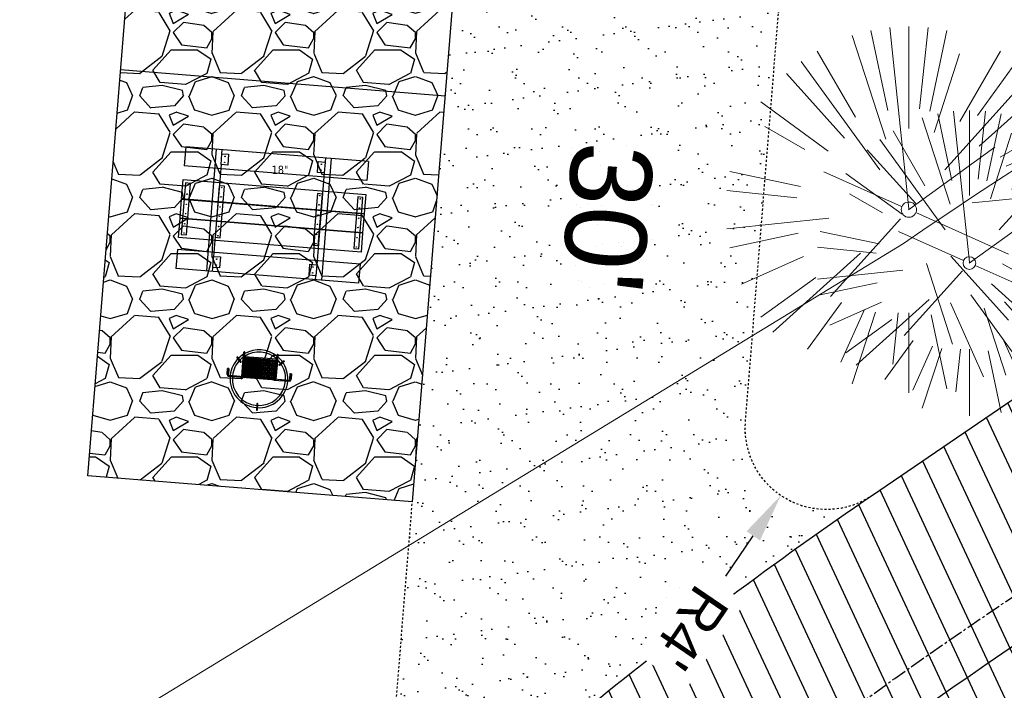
# Model space of a CAD drawing. Header units: feet. Extents: x 1133447 to 1140710, y 647622 to 649877.
# Tile 60 of 84: x 1134766 to 1134814, y 649246 to 649279. Entities that reach past the tile are written whole.
import ezdxf
from ezdxf.lldxf.tags import DXFTag

# ---------------------------------------------------------------- set-up
doc = ezdxf.new("R2010")
doc.units = ezdxf.units.FT
doc.header["$MEASUREMENT"] = 0
doc.linetypes.add('CENTER2', pattern=[1.125, 0.75, -0.125, 0.125, -0.125])
doc.linetypes.add('RAD', pattern=[0.13, 0.08, -0.05])
for name, color, linetype, lineweight in [('-ANGLE-IRON', 8, 'Continuous', 25), ('V-SITE-VEGE', 8, 'Continuous', 18), ('V-SITE-VEGE-TEXT', 8, 'Continuous', 18), ('V-UTIL-WATR-LINE', 8, 'WATER', 15)]:
    doc.layers.add(name, color=color, linetype=linetype, lineweight=lineweight)
for name, color, linetype in [('-BOLTS-LAGS-SCREWS', 7, 'Continuous'), ('-CONCRETE', 9, 'Continuous'), ('-HARDWARE', 7, 'Continuous'), ('-TIMBER', 5, 'Continuous'), ('C-CAMPSITE-PADS', 6, 'Continuous'), ('C-PRKG-ASPH', 8, 'Continuous'), ('C-PRKG-GRVL', 8, 'Continuous'), ('C-ROAD-ASPHALT', 1, 'Continuous'), ('C-ROAD-CNTR', 1, 'CENTER2'), ('C-ROAD-GRVL', 1, 'RAD'), ('C-SWLK-GRVL-PATT', 8, 'Continuous'), ('C-UTIL-WATER-MEP', 7, 'WATER (.5x)'), ('G-TEXT-ST02', 2, 'Continuous'), ('G-XREF', 7, 'Continuous')]:
    doc.layers.add(name, color=color, linetype=linetype)
doc.styles.add('Arial', font='arial.ttf')
doc.styles.add('Normal', font='arial.ttf', dxfattribs={"height": 0.1})
doc.styles.add('SEI-Dim & Leader', font='tahoma.ttf')
doc.styles.get("Standard").update_dxf_attribs({"font": 'arial.ttf'})
tags = doc.linetypes.add('WATER', pattern='A,1.5,-0.2,["W",Standard,S=0.08,R=0,X=-0.1,Y=-0.04],-0.05', length=1.75).pattern_tags.tags
tags[6] = DXFTag(74, 10)
tags = doc.linetypes.add('WATER (.5x)', pattern='A,0.75,-0.2,["W",Standard,S=0.08,R=0,X=-0.1,Y=-0.04],-0.05', length=1).pattern_tags.tags
tags[6] = DXFTag(74, 10)
doc.dimstyles.new('Plan', dxfattribs={"dimscale": 20, "dimtxt": 0.1, "dimasz": 0.12, "dimexe": 0.0625, "dimexo": 0.0625, "dimgap": 0.08, "dimtad": 0, "dimdec": 0, "dimzin": 0, "dimdsep": 46, "dimtxsty": 'Normal', "dimcen": 0, "dimclrd": 256, "dimclre": 256, "dimclrt": 256, "dimaunit": 1, "dimadec": 4, "dimazin": 0, "dimtfac": 1, "dimtdec": 0, "dimtofl": 0, "dimtmove": 0, "dimatfit": 3, "dimfxl": 1, "dimtfill": 1, "dimtolj": 1, "dimtzin": 0, "dimlwd": -1, "dimlwe": -1, "dimarcsym": 0})

# ---------------------------------------------------------------- blocks, each defined once
blk = doc.blocks.new('V-SITE-VEGE-Coniferious Tree 2')
at = {"color": 0, "linetype": 'ByBlock'}
for p, q in [((-0.0574950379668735, 0.2703678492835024), (-0.1039851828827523, 0.4890788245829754)), ((-0.0003172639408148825, 0.0025937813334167), (-0.05229705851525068, 0.4972664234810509)), ((-3.601054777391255e-05, 0.2219193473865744), (-3.601054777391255e-05, 0.5000060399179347)), ((0.02890183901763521, 0.2753366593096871), (0.05222503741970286, 0.4972664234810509)), ((0.0571938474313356, 0.2692740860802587), (0.1039131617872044, 0.4890788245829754)), ((-0.06264093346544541, 0.1926377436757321), (-0.1545378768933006, 0.4755369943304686)), ((-0.1460065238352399, 0.2528363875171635), (-0.2500390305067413, 0.4330260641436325)), ((0.139142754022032, 0.2410654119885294), (0.2499670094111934, 0.4330260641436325)), ((-0.07913071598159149, 0.1088658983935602), (-0.2939353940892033, 0.4045257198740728)), ((0.06850648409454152, 0.2109817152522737), (0.1382469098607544, 0.425630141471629)), ((0.1868724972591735, 0.2572635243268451), (0.2938633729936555, 0.4045257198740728)), ((-0.1756943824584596, 0.1950752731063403), (-0.3346129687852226, 0.3715878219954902)), ((0.09777767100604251, 0.108636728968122), (0.3345409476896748, 0.3715878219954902)), ((-0.2201011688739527, 0.1598873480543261), (-0.4045617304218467, 0.2938993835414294)), ((0.1919663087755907, 0.1728666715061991), (0.3115823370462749, 0.2805763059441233)), ((0.2487690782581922, 0.143647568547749), (0.4329900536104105, 0.2500030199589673)), ((-0.2844040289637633, 0.1641894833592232), (-0.393144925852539, 0.2269610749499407)), ((0.2658942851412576, 0.1183972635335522), (0.4567507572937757, 0.2033670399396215)), ((-0.0009318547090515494, -0.0006770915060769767), (0.2349564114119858, 0.1707208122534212)), ((-0.2961437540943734, 0.06292784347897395), (-0.4891148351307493, 0.1039491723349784)), ((-0.01992166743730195, 0.008854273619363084), (-0.2318825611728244, 0.1032199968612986)), ((0.2872695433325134, 0.06106323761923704), (0.3884790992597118, 0.08257391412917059)), ((-0.3060292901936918, 0.03215663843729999), (-0.4973024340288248, 0.05226104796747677)), ((0.173080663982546, 0.01818771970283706), (0.497230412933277, 0.05226104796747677)), ((0.3024988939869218, 0), (0.4999700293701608, 0)), ((-0.2182782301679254, -0.02292736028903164), (-0.4973024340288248, -0.05226104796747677)), ((-0.02300503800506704, -0.02554197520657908), (-0.2137781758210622, -0.2373882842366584)), ((0.01849546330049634, -0.008260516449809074), (0.2719985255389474, -0.1211160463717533)), ((-0.302185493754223, -0.0642195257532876), (-0.4891148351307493, -0.1039491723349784)), ((0.2936342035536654, -0.06241742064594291), (0.4274066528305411, -0.09084484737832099)), ((0.2891445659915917, -0.09395946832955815), (0.4755009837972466, -0.1545018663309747)), ((-0.2881436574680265, -0.1282723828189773), (-0.4568227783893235, -0.2033670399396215)), ((-0.1320480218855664, -0.1188660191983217), (-0.3716238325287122, -0.3345769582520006)), ((0.1143820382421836, -0.1271057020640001), (0.2718110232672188, -0.301920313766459)), ((0.04781873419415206, -0.1473038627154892), (0.1192466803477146, -0.3671294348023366)), ((0.2555295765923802, -0.1475434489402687), (0.4329900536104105, -0.2500030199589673)), ((-0.254528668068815, -0.1848980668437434), (-0.4045617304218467, -0.2938993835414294)), ((0.2253521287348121, -0.2029399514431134), (0.3715518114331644, -0.3345769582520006)), ((0.1688618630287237, -0.2324611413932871), (0.2938633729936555, -0.4045257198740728)), ((-0.1842986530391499, -0.2536176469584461), (-0.2766747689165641, -0.3807650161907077)), ((0.1131111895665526, -0.2541280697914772), (0.2033310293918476, -0.4567867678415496)), ((-0.1213812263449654, -0.2725449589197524), (-0.1855903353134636, -0.4167758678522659)), ((-0.09098502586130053, -0.2799408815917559), (-0.1545378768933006, -0.4755369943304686)), ((-0.02966136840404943, -0.2817638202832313), (-0.04434904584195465, -0.4216092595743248)), ((-3.601054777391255e-05, -0.2817638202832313), (-3.601054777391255e-05, -0.5000060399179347)), ((0.06104806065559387, -0.2873055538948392), (0.1039131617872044, -0.4890788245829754))]:
    blk.add_line(p, q, dxfattribs=at)
blk.add_circle((-3.601054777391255e-05, 0), 0.02083358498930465)
blk = doc.blocks.new('C_XBASE-PACTOLA_02403811')
at = {"layer": 'V-UTIL-WATR-LINE', "flags": 128}
blk.add_lwpolyline([(1134761.95443283, 649228.2074229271), (1134757.132970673, 649236.1055957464), (1134809.021527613, 649267.7768648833, -0.09855839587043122), (1134890.656012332, 649302.8580677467), (1134946.432, 649283.888)], format="xyb", dxfattribs=at)
at = {"layer": 'V-SITE-VEGE'}
for p, xscale, yscale, zscale in [((1134809.283, 649269.436), 17.99978256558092, 17.99978256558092, 17.99978256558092), ((1134812.257, 649266.809), 14.99981880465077, 14.99981880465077, 14.99981880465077)]:
    blk.add_blockref('V-SITE-VEGE-Coniferious Tree 2', p, dxfattribs=dict(at, xscale=xscale, yscale=yscale, zscale=zscale))
at = {"layer": 'V-SITE-VEGE-TEXT', "insert": (1134777.97134375, 649271.186), "char_height": 0.4, "attachment_point": 7, "style": 'SEI-Dim & Leader'}
blk.add_mtext('18"', dxfattribs=at)
blk = doc.blocks.new('10FT_Precast Table')
at = {"layer": '-ANGLE-IRON'}
for p, q in [((-28.53399626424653, 27.12499979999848), (-28.53399626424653, 33.62500020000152)), ((-28.53399626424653, 33.62500020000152), (-24.53403626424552, 33.62500020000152)), ((-24.53403626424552, 33.62500020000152), (-24.53403626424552, 27.12499979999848)), ((28.46604333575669, 27.12499979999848), (28.46604333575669, 33.62500020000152)), ((28.46604333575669, 33.62500020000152), (32.4660033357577, 33.62500020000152)), ((32.4660033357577, 33.62500020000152), (32.4660033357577, 27.12499979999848)), ((-24.53403626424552, 27.12499979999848), (-28.53399626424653, 27.12499979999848)), ((32.4660033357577, 27.12499979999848), (28.46604333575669, 27.12499979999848)), ((-49.49999999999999, 15.84066587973), (-52.49999999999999, 15.84066587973)), ((-52.49999999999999, 15.84066587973), (-52.49999999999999, -14.65933416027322)), ((-49.49999999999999, -14.65933416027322), (-49.49999999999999, 15.84066587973)), ((-25.53399626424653, 15.8406658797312), (-28.53399626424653, 15.8406658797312)), ((-28.53399626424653, 15.8406658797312), (-28.53399626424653, -14.65933416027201)), ((-25.53399626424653, -14.65933416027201), (-25.53399626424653, 15.8406658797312)), ((32.4660033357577, 15.84066587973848), (29.4660033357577, 15.84066587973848)), ((29.4660033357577, 15.84066587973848), (29.4660033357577, -14.65933416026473)), ((32.4660033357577, -14.65933416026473), (32.4660033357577, 15.84066587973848)), ((52.50000000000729, 15.8406658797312), (49.50000000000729, 15.8406658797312)), ((49.50000000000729, 15.8406658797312), (49.50000000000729, -14.65933416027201)), ((52.50000000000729, -14.65933416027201), (52.50000000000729, 15.8406658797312)), ((-52.49999999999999, -14.65933416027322), (-49.49999999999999, -14.65933416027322)), ((-28.53399626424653, -14.65933416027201), (-25.53399626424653, -14.65933416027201)), ((29.4660033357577, -14.65933416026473), (32.4660033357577, -14.65933416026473)), ((49.50000000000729, -14.65933416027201), (52.50000000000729, -14.65933416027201)), ((-28.53399626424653, -33.62500019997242), (-28.53399626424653, -27.12499979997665)), ((-28.53399626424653, -27.12499979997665), (-24.53403626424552, -27.12499979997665)), ((-24.53403626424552, -27.12499979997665), (-24.53403626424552, -33.62500019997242)), ((28.46604333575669, -33.62500019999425), (28.46604333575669, -27.1249997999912)), ((28.46604333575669, -27.1249997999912), (32.4660033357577, -27.1249997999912)), ((32.4660033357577, -27.1249997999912), (32.4660033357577, -33.62500019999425)), ((-24.53403626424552, -33.62500019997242), (-28.53399626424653, -33.62500019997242)), ((32.4660033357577, -33.62500019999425), (28.46604333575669, -33.62500019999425))]:
    blk.add_line(p, q, dxfattribs=at)
at = {"layer": '-BOLTS-LAGS-SCREWS'}
for centre in [(-26.53401626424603, 32.12500020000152), (30.46602333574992, 32.12500020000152), (-26.53401626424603, 28.62499979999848), (30.46602333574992, 28.62499979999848), (-50.99999999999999, 14.84066987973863), (-27.03399626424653, 14.84066987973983), (30.9660033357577, 14.84066987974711), (51.00000000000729, 14.84066987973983), (-50.99999999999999, 9.340670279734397), (-27.03399626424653, 9.340670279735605), (30.9660033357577, 9.34067027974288), (51.00000000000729, 9.340670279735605), (-50.99999999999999, 3.340670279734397), (-27.03399626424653, 3.340670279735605), (30.9660033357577, 3.340670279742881), (51.00000000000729, 3.340670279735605), (-50.99999999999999, -2.159338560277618), (-27.03399626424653, -2.15933856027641), (30.9660033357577, -2.159338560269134), (51.00000000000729, -2.15933856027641), (-50.99999999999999, -8.159338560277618), (-27.03399626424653, -8.15933856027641), (30.9660033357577, -8.159338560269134), (51.00000000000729, -8.15933856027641), (-50.99999999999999, -13.65933816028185), (-27.03399626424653, -13.65933816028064), (30.9660033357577, -13.65933816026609), (51.00000000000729, -13.65933816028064), (-26.53401626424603, -28.62499979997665), (30.46602333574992, -28.6249997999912), (-26.53401626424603, -32.12500019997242), (30.46602333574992, -32.12500019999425)]:
    blk.add_circle(centre, 0.15625000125, dxfattribs=at)
at = {"layer": '-CONCRETE'}
for p, q in [((-32.03399630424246, -35.99999999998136), (-32.03399630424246, 35.99999999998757)), ((-28.53399626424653, 35.99999999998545), (-28.53399626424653, 33.62500020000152)), ((32.4660033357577, 36), (32.4660033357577, 33.62500020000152)), ((35.96600337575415, -35.99999999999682), (35.96600337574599, 35.99999999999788)), ((-28.53399626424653, -27.12499979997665), (-28.53399626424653, 27.12499979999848)), ((32.4660033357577, -27.1249997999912), (32.4660033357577, 27.12499979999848)), ((-28.53399626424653, -35.99999999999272), (-28.53399626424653, -33.62500019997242)), ((32.4660033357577, -33.62500019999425), (32.4660033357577, -36))]:
    blk.add_line(p, q, dxfattribs=at)
at = {"layer": '-TIMBER'}
for p, q in [((-53.99999999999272, 24.74999999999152), (-54, 35.99999999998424)), ((-54, 35.99999999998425), (54, 36.0000000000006)), ((54.00000000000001, 24.75000000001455), (54.00000000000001, 36)), ((-54, 24.74999999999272), (53.99999999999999, 24.74999999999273)), ((-53.99999999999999, 6.465667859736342), (-53.99999999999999, 17.71566785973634)), ((-53.99999999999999, 17.71566785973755), (54, 17.71566785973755)), ((54.00000000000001, 17.71566785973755), (54.00000000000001, 6.46566785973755)), ((-53.99999999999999, 6.46566785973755), (54, 6.46566785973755)), ((-53.99999999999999, -5.034336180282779), (-53.99999999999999, 6.215667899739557)), ((-53.99999999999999, 6.215667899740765), (54, 6.215667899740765)), ((54.00000000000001, 6.215667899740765), (54.00000000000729, -5.034336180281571)), ((54.00000000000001, -5.034336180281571), (-53.99999999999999, -5.034336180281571)), ((-53.99999999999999, -16.53433614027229), (-53.99999999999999, -5.28433614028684)), ((54.00000000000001, -5.284336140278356), (-53.99999999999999, -5.284336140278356)), ((54.00000000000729, -5.28433614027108), (54.00000000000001, -16.53433614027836)), ((54.00000000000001, -16.53433614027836), (-53.99999999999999, -16.53433614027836)), ((-54, -35.99999999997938), (-53.99999999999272, -24.74999999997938)), ((-54, -24.74999999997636), (53.99999999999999, -24.75000000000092)), ((54.00000000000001, -36), (54.00000000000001, -24.75)), ((-54, -35.99999999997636), (53.99999999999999, -36.00000000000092))]:
    blk.add_line(p, q, dxfattribs=at)
blk = doc.blocks.new('*X439')
at = {"color": 0}
for p, q in [((146.0622026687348, 353.5980429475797), (146.1426743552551, 353.6785146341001)), ((146.0622026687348, 352.8909361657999), (146.8122026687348, 353.6409361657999)), ((146.0622026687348, 352.5373827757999), (146.8122026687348, 353.2873827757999)), ((146.0622026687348, 351.8302759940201), (146.8122026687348, 352.5802759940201)), ((146.0622026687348, 351.4767226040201), (146.8122026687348, 352.2267226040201)), ((146.0622026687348, 350.7696158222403), (146.8122026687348, 351.5196158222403)), ((146.3246548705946, 350.6785146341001), (146.8122026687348, 351.1660624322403))]:
    blk.add_line(p, q, dxfattribs=at)
blk = doc.blocks.new('Pilot Rocks FS-30_18_PA')
at = {"layer": '-HARDWARE'}
for p, q in [((-8.817777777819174, 0.04421580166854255), (-17.86666666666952, 0.04421580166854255)), ((-17.86666666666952, 0.04421580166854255), (-12.77892653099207, 0.04421580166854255)), ((-10.20000000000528, 0.04421580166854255), (10.19999999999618, 0.04421580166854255)), ((8.817777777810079, 0.04421580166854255), (17.86666666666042, 0.04421580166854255)), ((12.77892653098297, 0.04421580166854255), (17.86666666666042, 0.04421580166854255)), ((-18.93333333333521, -4.555784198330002), (-18.93333333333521, -1.355784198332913)), ((-18.93333333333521, -1.355784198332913), (-18.86666666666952, -1.355784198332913)), ((-18.86666666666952, -1.355784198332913), (-18.86666666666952, -0.9557841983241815)), ((-18.86666666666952, -1.355784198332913), (-18.86666666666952, -0.9557841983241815)), ((-18.20000000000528, -1.355784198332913), (-18.20000000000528, -0.9557841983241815)), ((-18.20000000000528, -0.9557841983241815), (-18.20000000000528, -1.355784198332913)), ((-18.20000000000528, -1.355784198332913), (-18.13333333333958, -1.355784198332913)), ((-18.13333333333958, -1.355784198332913), (-18.13333333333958, -4.555784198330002)), ((-8.817777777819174, -0.6224508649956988), (-17.86666666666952, -0.6224508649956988)), ((-13.33940419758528, -0.6224508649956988), (-17.86666666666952, -0.6224508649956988)), ((-10.20000000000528, -0.6224508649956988), (10.19999999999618, -0.6224508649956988)), ((-10.20000000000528, -0.6224508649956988), (-10.20000000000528, -11.31238912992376)), ((-9.533333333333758, -0.6224508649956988), (-9.533333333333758, -11.31238912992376)), ((-8.817777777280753, -0.6224508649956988), (-8.817777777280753, -11.64572246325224)), ((-8.284444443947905, -0.6224508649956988), (-8.284444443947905, -11.64572246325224)), ((-7.502222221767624, -0.6224508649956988), (-7.502222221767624, -11.64572246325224)), ((-6.9688888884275, -0.6224508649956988), (-6.9688888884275, -11.64572246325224)), ((-6.18666666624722, -0.6224508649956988), (-6.18666666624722, -11.64572246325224)), ((-5.653333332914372, -0.6224508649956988), (-5.653333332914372, -11.64572246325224)), ((-4.871111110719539, -0.6224508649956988), (-4.871111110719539, -11.64572246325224)), ((-4.337777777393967, -0.6224508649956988), (-4.337777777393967, -11.64572246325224)), ((-3.555555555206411, -0.6224508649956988), (-3.555555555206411, -11.64572246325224)), ((-3.022222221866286, -0.6224508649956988), (-3.022222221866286, -11.64572246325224)), ((-2.23999999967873, -0.6224508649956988), (-2.23999999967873, -11.64572246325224)), ((-1.706666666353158, -0.6224508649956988), (-1.706666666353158, -11.64572246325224)), ((-0.9244444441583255, -0.6224508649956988), (-0.9244444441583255, -11.64572246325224)), ((-0.3911111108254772, -0.6224508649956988), (-0.3911111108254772, -11.64572246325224)), ((0.3911111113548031, -0.6224508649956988), (0.3911111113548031, -11.64572246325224)), ((0.9244444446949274, -0.6224508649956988), (0.9244444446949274, -11.64572246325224)), ((1.706666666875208, -0.6224508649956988), (1.706666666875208, -11.64572246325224)), ((2.240000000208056, -0.6224508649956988), (2.240000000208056, -11.64572246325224)), ((3.022222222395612, -0.6224508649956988), (3.022222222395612, -11.64572246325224)), ((3.555555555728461, -0.6224508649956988), (3.555555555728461, -11.64572246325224)), ((4.337777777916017, -0.6224508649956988), (4.337777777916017, -11.64572246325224)), ((4.871111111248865, -0.6224508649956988), (4.871111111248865, -11.64572246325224)), ((5.653333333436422, -0.6224508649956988), (5.653333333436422, -11.64572246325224)), ((6.18666666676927, -0.6224508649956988), (6.18666666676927, -11.64572246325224)), ((6.968888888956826, -0.6224508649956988), (6.968888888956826, -11.64572246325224)), ((7.502222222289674, -0.6224508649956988), (7.502222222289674, -11.64572246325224)), ((8.28444444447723, -0.6224508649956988), (8.28444444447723, -11.64572246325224)), ((8.817777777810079, -0.6224508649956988), (8.817777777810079, -11.64572246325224)), ((17.86666666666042, -0.6224508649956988), (8.817777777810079, -0.6224508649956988)), ((9.533333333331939, -0.6224508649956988), (9.533333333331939, -11.31238912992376)), ((10.19999999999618, -0.6224508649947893), (10.19999999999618, -11.31238912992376)), ((18.13333333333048, -4.555784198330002), (18.13333333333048, -1.355784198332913)), ((18.13333333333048, -1.355784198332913), (18.19999999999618, -1.355784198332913)), ((18.93333333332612, -4.555784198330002), (18.13333333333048, -4.555784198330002)), ((18.19999999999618, -1.355784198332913), (18.19999999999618, -0.9557841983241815)), ((18.19999999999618, -1.355784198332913), (18.19999999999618, -0.9557841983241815)), ((18.86666666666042, -1.355784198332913), (18.86666666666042, -0.9557841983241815)), ((18.86666666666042, -0.9557841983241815), (18.86666666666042, -1.355784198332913)), ((18.86666666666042, -1.355784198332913), (18.93333333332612, -1.355784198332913)), ((18.93333333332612, -1.355784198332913), (18.93333333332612, -4.555784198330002)), ((-10.20000000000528, -11.31238912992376), (-10.20000000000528, -14.84572246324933)), ((-9.533333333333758, -11.31238912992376), (-9.533333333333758, -14.84572246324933)), ((9.533333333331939, -11.31238912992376), (9.533333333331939, -14.84572246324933)), ((10.19999999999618, -11.31238912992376), (10.19999999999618, -14.84572246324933)), ((-10.20000000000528, -13.68324198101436), (-10.20000000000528, -14.84572246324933)), ((-9.533333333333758, -11.64572246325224), (9.533333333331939, -11.64572246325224)), ((-9.533333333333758, -12.31238912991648), (9.533333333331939, -12.31238912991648)), ((-9.533333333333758, -14.84572246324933), (-9.533333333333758, -14.47618734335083)), ((9.533333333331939, -14.47618734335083), (9.533333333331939, -14.84572246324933)), ((10.19999999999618, -14.84572246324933), (10.19999999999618, -13.68324198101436))]:
    blk.add_line(p, q, dxfattribs=at)
at = {"layer": '-HARDWARE', "flags": 128}
for points in [[(0.04426932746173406, 18.18944163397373, 1), (-0.6223972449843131, 18.18908719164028), (-0.6206959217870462, 14.98908764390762, 1), (0.04597065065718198, 14.98944208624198), (0.04426932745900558, 18.18944163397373)], [(-11.77825193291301, -8.933957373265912, -1), (-11.29140720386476, -9.3893985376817), (-13.47752479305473, -11.72625323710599, -1), (-13.96436952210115, -11.27081207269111), (-11.77825193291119, -8.93395737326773)], [(11.77825193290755, -8.933957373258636, 1), (11.29140720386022, -9.389398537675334), (13.47752479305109, -11.72625323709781, 1), (13.96436952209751, -11.27081207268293), (11.77825193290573, -8.933957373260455)]]:
    blk.add_lwpolyline(points, format="xyb", dxfattribs=at)
at = {"layer": '-HARDWARE'}
for points in [[(-18.93333333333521, -4.555784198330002), (-18.93333333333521, -1.355784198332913), (-18.13333333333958, -1.355784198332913), (-18.13333333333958, -4.555784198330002)], [(-7.502222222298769, -11.64572246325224), (-8.28444444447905, -11.64572246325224), (-8.28444444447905, -0.6224508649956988), (-7.502222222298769, -0.6224508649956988)], [(-6.186666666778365, -11.64572246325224), (-6.968888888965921, -11.64572246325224), (-6.968888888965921, -0.6224508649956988), (-6.186666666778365, -0.6224508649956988)], [(-4.87111111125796, -11.64572246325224), (-5.653333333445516, -11.64572246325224), (-5.653333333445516, -0.6224508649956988), (-4.87111111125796, -0.6224508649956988)], [(-3.555555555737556, -11.64572246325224), (-4.337777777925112, -11.64572246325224), (-4.337777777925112, -0.6224508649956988), (-3.555555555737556, -0.6224508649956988)], [(-2.240000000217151, -11.64572246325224), (-3.022222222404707, -11.64572246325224), (-3.022222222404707, -0.6224508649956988), (-2.240000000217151, -0.6224508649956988)], [(-0.9244444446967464, -11.64572246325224), (-1.706666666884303, -11.64572246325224), (-1.706666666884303, -0.6224508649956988), (-0.9244444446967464, -0.6224508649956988)], [(-0.3911111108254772, -11.64572246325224), (0.3911111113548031, -11.64572246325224), (0.3911111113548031, -0.6224508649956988), (-0.3911111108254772, -0.6224508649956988)], [(0.9244444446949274, -11.64572246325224), (1.706666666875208, -11.64572246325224), (1.706666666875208, -0.6224508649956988), (0.9244444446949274, -0.6224508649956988)], [(2.240000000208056, -11.64572246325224), (3.022222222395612, -11.64572246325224), (3.022222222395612, -0.6224508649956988), (2.240000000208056, -0.6224508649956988)], [(3.555555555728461, -11.64572246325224), (4.337777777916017, -11.64572246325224), (4.337777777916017, -0.6224508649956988), (3.555555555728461, -0.6224508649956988)], [(4.871111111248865, -11.64572246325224), (5.653333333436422, -11.64572246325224), (5.653333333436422, -0.6224508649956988), (4.871111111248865, -0.6224508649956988)], [(6.18666666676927, -11.64572246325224), (6.968888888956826, -11.64572246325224), (6.968888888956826, -0.6224508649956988), (6.18666666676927, -0.6224508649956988)], [(7.502222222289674, -11.64572246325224), (8.28444444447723, -11.64572246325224), (8.28444444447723, -0.6224508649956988), (7.502222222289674, -0.6224508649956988)], [(18.93333333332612, -4.555784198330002), (18.93333333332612, -1.355784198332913), (18.13333333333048, -1.355784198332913), (18.13333333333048, -4.555784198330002)]]:
    blk.add_lwpolyline(points, close=True, dxfattribs=at)
for centre, radius, start, end in [((0, 9.094947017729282e-13), 17.06666666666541, 0.1484403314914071, 179.8515596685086), ((0, 0), 15.73333333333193, 0.1610200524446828, 179.8389799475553), ((-17.86666666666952, -0.9557841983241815), 1, 90, 180), ((-17.86666666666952, -0.9557841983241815), 1, 90, 180), ((17.86666666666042, -0.9557841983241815), 1, 0, 90), ((17.86666666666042, -0.9557841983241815), 1, 0, 90), ((-17.86666666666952, -0.9557841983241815), 0.3333333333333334, 90, 180), ((-17.86666666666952, -0.9557841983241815), 0.3333333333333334, 90, 180), ((0, 9.094947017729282e-13), 17.06666666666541, 182.0901397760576, 220.7490543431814), ((0, 0), 15.73333333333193, 182.2673591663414, 220.2247561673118), ((0, 0), 15.73333333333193, 319.7752438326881, 357.7326408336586), ((0, 9.094947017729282e-13), 17.06666666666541, 319.2509456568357, 357.9098602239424), ((17.86666666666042, -0.9557841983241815), 0.3333333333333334, 0, 90), ((17.86666666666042, -0.9557841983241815), 0.3333333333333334, 0, 90), ((-9.094947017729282e-13, 1.818989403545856e-12), 17.06666666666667, 220.7490543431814, 233.2977773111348), ((-9.094947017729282e-13, 1.818989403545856e-12), 15.73333333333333, 220.2247561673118, 229.5860659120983), ((-9.866666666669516, -11.64572246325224), 0.3333333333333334, 0, 180), ((9.866666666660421, -11.64572246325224), 0.3333333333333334, 0, 180), ((-9.094947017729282e-13, 1.818989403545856e-12), 15.73333333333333, 310.4139340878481, 319.7752438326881), ((-6.821210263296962e-11, 6.548361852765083e-11), 17.06666666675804, 306.7022226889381, 319.2509456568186), ((-9.866666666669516, -14.84572246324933), 0.3333333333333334, 180, 0), ((-9.866666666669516, -14.84572246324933), 0.3333333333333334, 180, 0), ((-9.094947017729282e-13, 1.818989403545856e-12), 15.73333333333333, 232.7040475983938, 307.2959524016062), ((-9.094947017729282e-13, 1.818989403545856e-12), 17.06666666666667, 236.0413981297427, 303.9586018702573), ((9.866666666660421, -14.84572246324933), 0.3333333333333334, 180, 0), ((9.866666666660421, -14.84572246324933), 0.3333333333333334, 180, 0)]:
    blk.add_arc(centre, radius, start, end, dxfattribs=at)
at = {"layer": '-HARDWARE', "rotation": 180}
for p, xscale, yscale, zscale in [((137.6663495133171, 372.583162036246), 1.066666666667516, 1.066666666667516, 1.066666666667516), ((-137.6663495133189, 372.583162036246), -1.066666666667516, 1.066666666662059, 1.066666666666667)]:
    blk.add_blockref('*X439', p, dxfattribs=dict(at, xscale=xscale, yscale=yscale, zscale=zscale))
blk = doc.blocks.new('C_PBASE-PACTOLA_02403811')
at = {"layer": 'C-CAMPSITE-PADS'}
blk.add_lwpolyline([(1134787.941336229, 649292.9513410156), (1134784.879992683, 649255.0748552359), (1134768.931998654, 649256.3638419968), (1134771.993342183, 649294.2403277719)], close=True, dxfattribs=at)
at = {"layer": 'C-ROAD-ASPHALT'}
blk.add_lwpolyline([(1134969.657277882, 648753.0477392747), (1135036.873309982, 648902.1641641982, 0.009218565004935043), (1135044.254367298, 648919.3790657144), (1135101.509820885, 649060.0203951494, 0.04927264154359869), (1135107.544114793, 649080.3791714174), (1135113.245677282, 649110.0761826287, 0.3025232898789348), (1135079.742163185, 649189.7952543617), (1135017.583038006, 649231.0012923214, 0.03670103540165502), (1134952.658282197, 649267.4907225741), (1134930.361796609, 649277.95101182, 0.265468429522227), (1134828.518541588, 649269.7547374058), (1134807.494103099, 649255.3935736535, 0.04164346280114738), (1134780.654611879, 649233.5777859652), (1134706.829601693, 649162.5981949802, 0.05765878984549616)], format="xyb", dxfattribs=at)
at = {"layer": 'C-ROAD-CNTR', "flags": 128}
blk.add_lwpolyline([(1134682.815781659, 648422.2458494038), (1134669.21986276, 648425.8462855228, -0.1774687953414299), (1134620.150062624, 648460.1534391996), (1134616.502637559, 648465.3792168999, -0.1042089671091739), (1134576.197064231, 648560.2628234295), (1134558.554057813, 648650.0509356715, -0.01381007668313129), (1134553.979962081, 648677.2843639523), (1134544.902369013, 648742.2703875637, -0.09433329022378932), (1134550.434197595, 648854.3354307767), (1134558.997505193, 648889.7214101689, -0.1428635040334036), (1134712.374228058, 649156.8312964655), (1134786.199238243, 649227.8108874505, -0.04164346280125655), (1134812.006441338, 649248.7876063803), (1134833.030879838, 649263.1487701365, -0.2654684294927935), (1134926.96397912, 649270.7084407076), (1134949.260464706, 649260.2481514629, -0.03670103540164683), (1135013.162783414, 649224.3333579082), (1135075.321908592, 649183.1273199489, -0.3025232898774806), (1135105.389164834, 649111.5845632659), (1135099.687602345, 649081.8875520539, -0.04927264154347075), (1135094.100293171, 649063.036833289), (1135036.844839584, 648922.3955038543, -0.009218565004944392), (1135029.58001939, 648905.4517031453), (1134962.363987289, 648756.3352782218, -0.01915469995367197), (1134945.301367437, 648722.0511597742), (1134909.791676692, 648657.06607992, -0.111236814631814), (1134866.238656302, 648607.5744966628), (1134762.181369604, 648532.0907847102, 0.3229446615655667), (1134716.395894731, 648393.2215671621), (1134719.721086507, 648382.7059234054, -0.1714240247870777), (1134715.287797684, 648249.5554414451), (1134707.163513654, 648228.7837741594, -0.02272318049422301), (1134688.713657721, 648187.2766264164, 0.05045028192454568), (1134653.344169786, 648094.1277041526)], format="xyb", dxfattribs=at)
at = {"layer": 'C-ROAD-GRVL'}
blk.add_line((1134801.250935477, 649259.0188039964), (1134803.889330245, 649291.662354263), dxfattribs=at)
at = {"layer": 'C-ROAD-GRVL', "flags": 128}
for points in [[(1134807.494103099, 649255.3935736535, -0.6306886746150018), (1134801.250935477, 649259.0188039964)], [(1134776.52349385, 649229.6058926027, 0.1831053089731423), (1134784.115277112, 649245.6134086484), (1134784.879992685, 649255.0748552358)]]:
    blk.add_lwpolyline(points, format="xyb", dxfattribs=at)
at = {"layer": 'C-UTIL-WATER-MEP', "flags": 128}
blk.add_lwpolyline([(1134713.292159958, 648416.2441137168), (1134669.731849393, 648427.7796426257, -0.1774687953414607), (1134621.79009064, 648461.2981261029), (1134618.142665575, 648466.5239038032, -0.1042089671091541), (1134578.159536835, 648560.6484414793), (1134560.516530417, 648650.4365537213, -0.01381007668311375), (1134555.960731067, 648677.5610482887), (1134546.883138, 648742.5470719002, -0.09433329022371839), (1134552.378087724, 648853.8650148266), (1134560.941395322, 648889.2509942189, -0.1428635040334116), (1134713.760384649, 649155.3895718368), (1134787.585394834, 649226.3691628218, -0.04164346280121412), (1134813.134525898, 649247.1361145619), (1134834.158964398, 649261.4972783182, -0.2654684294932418), (1134926.114524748, 649268.8977979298), (1134948.411010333, 649258.437508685, -0.03670103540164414), (1135012.057719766, 649222.6663743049), (1135074.216844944, 649181.4603363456, -0.302523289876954), (1135103.425036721, 649111.961658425), (1135097.723474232, 649082.264647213, -0.04927264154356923), (1135092.247911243, 649063.7909428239), (1135034.992457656, 648923.1496133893, -0.009218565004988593), (1135027.756696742, 648906.273587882), (1134960.540664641, 648757.1571629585, -0.01915469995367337), (1134943.546295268, 648723.0101809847), (1134908.036604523, 648658.0251011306, -0.1112368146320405), (1134865.064291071, 648609.1934056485), (1134761.007004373, 648533.7096936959, 0.1574684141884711), (1134714.965670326, 648470.6755079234, 0.1574684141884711)], format="xyb", dxfattribs=at)
at = {"layer": 'Defpoints', "flags": 128}
blk.add_lwpolyline([(1134786.49122612, 649275.0098477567), (1134770.54323209, 649276.2988345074)], dxfattribs=at)
at = {"layer": '-HARDWARE', "xscale": 0.0833333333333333, "yscale": 0.0833333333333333, "zscale": 0.0833333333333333, "rotation": 175.3791486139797}
blk.add_blockref('Pilot Rocks FS-30_18_PA', (1134777.342818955, 649261.1239465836), dxfattribs=at)
at = {"xscale": 0.08333333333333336, "yscale": 0.08333333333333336, "zscale": 0.08333333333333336, "rotation": 175.3791486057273}
blk.add_blockref('10FT_Precast Table', (1134777.993578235, 649269.1754685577), dxfattribs=at)
at = {"layer": 'C-CAMPSITE-PADS', "insert": (1134796.764848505, 649272.5259846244), "char_height": 4, "attachment_point": 1, "rotation": 265.3353866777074, "style": 'Arial'}
blk.add_mtext_dynamic_manual_height_columns("30'", width=0.8890231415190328, gutter_width=1, heights=[0], dxfattribs=at)
blk = doc.blocks.new('C_PHTCH-PACTOLA_02403811')
at = {"layer": 'C-PRKG-ASPH'}
h = blk.add_hatch(dxfattribs=at)
h.set_pattern_fill('ANSI31', color=256, scale=10, angle=70)
h.set_pattern_definition([(115, (0, 0), (-1.132884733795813, -0.5282728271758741), [])])
edge = h.paths.add_edge_path(flags=16)
edge.add_arc((1135093.567290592, 648760.3570235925), 541.9999999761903, 143.5703577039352, 153.2664360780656, ccw=False)
edge.add_arc((1135093.567290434, 648760.3570237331), 541.9999997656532, 133.8742793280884, 143.5703577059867, ccw=False)
edge.add_line((1134717.918854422, 649151.0643979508), (1134791.743864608, 649222.0439889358))
edge.add_arc((1134924.814897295, 649083.6384245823), 191.9999999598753, 124.33581191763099, 133.8742793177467, ccw=False)
edge.add_line((1134816.518779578, 649242.1816391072), (1134837.543218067, 649256.5428028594))
edge.add_arc((1134886.614896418, 649184.7029087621), 87.00000000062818, 64.86660358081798, 124.33581191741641, ccw=False)
edge.add_line((1134923.566161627, 649263.4658695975), (1134945.862647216, 649253.0055803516))
edge.add_arc((1134736.896871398, 648807.5874571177), 491.9999999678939, 56.45911934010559, 64.86660355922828, ccw=False)
edge.add_line((1135008.742528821, 649217.6654234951), (1135070.901654, 649176.4593855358))
edge.add_arc((1135036.644680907, 649124.7828938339), 62.00000000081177, -10.868034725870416, 56.45911933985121, ccw=False)
edge.add_line((1135097.532652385, 649113.0929439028), (1135091.831089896, 649083.3959326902))
edge.add_arc((1135001.481196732, 649100.7423100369), 92.00000001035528, 337.8486329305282, 349.13196525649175, ccw=False)
edge.add_line((1135086.690765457, 649066.0532714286), (1135029.43531187, 648925.4119419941))
edge.add_arc((1134573.749357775, 649110.9228871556), 491.9999995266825, 335.73595333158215, 337.84863296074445, ccw=False)
edge.add_line((1135022.286728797, 648908.7392420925), (1134970.105907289, 648792.9779079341))
edge.add_line((1134970.105907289, 648792.9779079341), (1134955.070696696, 648759.622817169))
edge.add_arc((1134506.533324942, 648961.8064625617), 492.0000003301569, 331.3465562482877, 335.7359533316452, ccw=False)
edge.add_line((1134938.281078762, 648725.8872446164), (1134902.771388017, 648660.9021647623))
edge.add_arc((1134778.161263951, 648728.9926705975), 142.0000000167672, 305.95733191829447, 331.34655630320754, ccw=False)
edge.add_line((1134861.541195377, 648614.0501326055), (1134757.483908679, 648538.5664206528))
edge.add_arc((1134835.579196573, 648430.9089730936), 133.0000000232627, 125.9573319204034, 166.4171722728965)
edge.add_arc((1134672.277915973, 648470.363906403), 35.00000000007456, 244.10855969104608, 346.41717227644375, ccw=False)
edge.add_arc((1134691.461854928, 648509.9128519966), 78.95614352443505, 214.9055155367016, 244.1168481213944, ccw=False)
edge.add_line((1134626.710174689, 648464.732186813), (1134623.062749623, 648469.9579645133))
edge.add_arc((1134821.506139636, 648608.4650796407), 241.9999999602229, 191.1167612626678, 214.9138039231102, ccw=False)
edge.add_line((1134584.046954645, 648561.8052956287), (1134566.403948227, 648651.5934078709))
edge.add_arc((1135049.172208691, 648746.4554480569), 491.9999999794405, 187.9519260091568, 191.1167612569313, ccw=False)
edge.add_line((1134561.903038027, 648678.391101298), (1134552.825444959, 648743.3771249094))
edge.add_arc((1134842.017716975, 648783.7730382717), 292.0000000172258, 166.3961174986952, 187.9519260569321, ccw=False)
edge.add_line((1134558.209758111, 648852.4537669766), (1134566.77306571, 648887.8397463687))
edge.add_arc((1135093.567290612, 648760.357023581), 542.0000000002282, 158.0478401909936, 166.396117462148, ccw=False)
edge.add_arc((1135093.567290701, 648760.357023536), 542.0000000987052, 153.2664360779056, 158.0478401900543, ccw=False)
edge = h.paths.add_edge_path()
edge.add_line((1134664.934415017, 648091.0186503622), (1134641.753924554, 648097.236757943))
edge.add_arc((1135131.441785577, 647965.8792352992), 506.9999999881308, 154.1154939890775, 164.9840567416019, ccw=False)
edge.add_arc((1135131.44177555, 647965.8792402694), 506.9999887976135, 153.4314984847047, 154.115493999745, ccw=False)
edge.add_arc((1134241.513528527, 648410.9103548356), 488.0000000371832, 333.4314984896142, 338.6383717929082)
edge.add_line((1134695.987914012, 648233.1548120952), (1134704.112198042, 648253.9264793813))
edge.add_arc((1134529.027803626, 648322.4060737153), 188.0000000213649, 338.6383717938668, 377.1954705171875)
edge.add_arc((1134651.306425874, 648360.2470375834), 60.00000000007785, 17.1954705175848, 74.97265706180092)
edge.add_line((1134666.863224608, 648418.1951696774), (1134661.500576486, 648419.8056636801))
edge.add_arc((1134691.489318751, 648509.9450223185), 94.99699278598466, 223.9418846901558, 251.5980721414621, ccw=False)
edge.add_arc((1134691.535842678, 648509.9839590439), 95.05751145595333, 214.9165962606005, 223.9393241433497, ccw=False)
edge.add_line((1134613.590003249, 648455.5746160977), (1134609.942525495, 648460.8004692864))
edge.add_arc((1134821.506139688, 648608.4650796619), 258.0000000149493, 191.1167612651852, 214.9138039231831, ccw=False)
edge.add_line((1134568.347173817, 648558.7203512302), (1134550.704167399, 648648.5084634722))
edge.add_arc((1135049.172208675, 648746.4554480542), 507.9999999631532, 187.9519260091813, 191.1167612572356, ccw=False)
edge.add_line((1134546.056886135, 648676.177626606), (1134536.979293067, 648741.163650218))
edge.add_arc((1134842.01771694, 648783.7730382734), 307.9999999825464, 166.3961174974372, 187.9519260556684, ccw=False)
edge.add_line((1134542.658637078, 648856.2170945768), (1134551.221944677, 648891.6030739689))
edge.add_arc((1135093.567290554, 648760.3570237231), 557.9999999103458, 163.9213237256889, 166.3961174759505, ccw=False)
edge.add_arc((1134538.177323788, 648920.4382053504), 19.99999999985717, 343.9213237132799, 402.7699397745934)
edge.add_line((1134552.859048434, 648934.0193305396), (1134533.446357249, 648955.005204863))
edge.add_arc((1135093.567290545, 648760.3570234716), 592.9783928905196, 146.0187423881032, 160.8370986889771, ccw=False)
edge.add_line((1134601.857481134, 649091.7855040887), (1134616.582948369, 649064.0343807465))
edge.add_arc((1134620.999668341, 649066.3780071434), 5.000000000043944, 207.9515834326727, 327.0740857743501)
edge.add_arc((1135093.567290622, 648760.3570235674), 558.0000000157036, 133.8742793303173, 147.0740857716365, ccw=False)
edge.add_line((1134706.829601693, 649162.5981949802), (1134780.654611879, 649233.5777859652))
edge.add_arc((1134924.814897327, 649083.6384245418), 208.0000000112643, 124.3358119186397, 133.8742793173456, ccw=False)
edge.add_line((1134807.494103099, 649255.3935736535), (1134828.518541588, 649269.7547374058))
edge.add_arc((1134886.614896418, 649184.7029087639), 102.9999999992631, 64.86660357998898, 124.33581191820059, ccw=False)
edge.add_line((1134930.361796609, 649277.9510118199), (1134952.658282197, 649267.4907225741))
edge.add_arc((1134736.896871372, 648807.5874570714), 508.0000000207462, 56.4591193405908, 64.86660355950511, ccw=False)
edge.add_line((1135017.583038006, 649231.0012923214), (1135079.742163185, 649189.7952543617))
edge.add_arc((1135036.644680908, 649124.782893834), 77.99999999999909, -10.868034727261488, 56.45911934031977, ccw=False)
edge.add_line((1135113.245677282, 649110.0761826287), (1135107.544114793, 649080.3791714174))
edge.add_arc((1135001.481196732, 649100.7423100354), 108.0000000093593, 337.84863293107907, 349.131965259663, ccw=False)
edge.add_line((1135101.509820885, 649060.0203951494), (1135044.254367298, 648919.3790657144))
edge.add_arc((1134573.749357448, 649110.9228872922), 507.9999998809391, 335.7359533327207, 337.84863295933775, ccw=False)
edge.add_line((1135036.873309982, 648902.1641641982), (1134969.657277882, 648753.0477392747))
edge.add_arc((1134506.53332524, 648961.8064624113), 507.9999999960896, 331.346556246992, 335.73595333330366, ccw=False)
edge.add_line((1134952.321656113, 648718.215074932), (1134916.811965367, 648653.2299950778))
edge.add_arc((1134778.161263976, 648728.9926705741), 157.9999999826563, 305.9573319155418, 331.3465563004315, ccw=False)
edge.add_line((1134870.936117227, 648601.0988607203), (1134766.878830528, 648525.6151487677))
edge.add_arc((1134835.579196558, 648430.9089731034), 117.0000000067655, 125.9573319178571, 162.264860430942)
edge.add_arc((1134752.713885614, 648457.4106757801), 29.99999999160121, 162.264860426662, 196.8024120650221)
edge.add_arc((1134835.579196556, 648430.9089731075), 113.0000000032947, 170.9217318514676, 197.5476736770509)
edge.add_line((1134727.837491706, 648396.8395581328), (1134731.162683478, 648386.3239143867))
edge.add_arc((1134529.027802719, 648322.4060734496), 212.0000009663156, 11.340079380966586, 17.54767372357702, ccw=False)
edge.add_arc((1134529.055568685, 648322.403813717), 211.9732215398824, -20.64909134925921, 11.342153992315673, ccw=False)
edge.add_arc((1134759.869013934, 648235.3149369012), 34.72371615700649, 159.1871917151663, 239.4135572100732)
edge.add_line((1134742.200276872, 648205.422593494), (1134709.513, 648185.696))
edge.add_line((1134709.513, 648185.696), (1134698.996135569, 648181.0065459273))
edge.add_arc((1135131.441785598, 647965.8792352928), 483.0000000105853, 153.5511843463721, 164.9840567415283)
at = {"layer": 'C-PRKG-GRVL'}
h = blk.add_hatch(dxfattribs=at)
h.set_pattern_fill('AR-SAND', color=256)
h.set_pattern_definition([(37.50000000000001, (0, 0), (-0.06299335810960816, 1.926823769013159), [0, -1.52, 0, -1.7, 0, -1.625]), (7.499999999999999, (0, 0), (1.769776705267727, 2.82214606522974), [0, -0.82, 0, -1.37, 0, -0.525]), (327.5, (-1.23, 0), (3.114141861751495, 0.005659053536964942), [0, -0.5, 0, -1.8, 0, -2.35]), (317.5, (-1.23, 0), (3.006126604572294, 0.8776755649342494), [0, -0.25, 0, -1.18, 0, -1.35])])
edge = h.paths.add_edge_path()
edge.add_line((1134784.115277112, 649245.6134086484), (1134787.941336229, 649292.9513410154))
edge.add_line((1134787.941336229, 649292.9513410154), (1134803.889330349, 649291.6623542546))
edge.add_line((1134803.889330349, 649291.6623542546), (1134801.250935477, 649259.0188039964))
edge.add_arc((1134805.237933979, 649258.6965572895), 3.999999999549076, 175.3791483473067, 304.3358119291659)
edge.add_arc((1134924.814897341, 649083.638424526), 208.0000000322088, 124.3358119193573, 133.8742793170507)
edge.add_line((1134780.654611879, 649233.5777859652), (1134776.52349385, 649229.6058926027))
edge.add_arc((1134759.196536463, 649247.6274504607), 24.99999999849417, 313.8742793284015, 355.3791485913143)
at = {"layer": 'C-SWLK-GRVL-PATT'}
h = blk.add_hatch(dxfattribs=at)
h.set_pattern_fill('GRAVEL', color=256, scale=5)
h.set_pattern_definition([(228.012787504, (3.6, 5), (-40.00000000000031, -45.00000000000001), [0.67268, -66.5954402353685]), (184.969740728, (3.15, 4.5), (59.99999999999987, 5.000000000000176), [1.15434, -114.27962380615]), (132.510447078, (2, 4.4), (50.00000000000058, -54.99999999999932), [0.8139400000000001, -80.5801629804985]), (267.273689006, (0.05, 3.15), (5.000000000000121, 100.0000000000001), [1.05119, -104.067790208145]), (292.833654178, (0, 2.1), (-24.99999999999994, 60.00000000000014), [1.030775, -102.0468656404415]), (357.273689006, (0.4, 1.15), (-100.0000000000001, 5.000000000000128), [1.05119, -104.067790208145]), (37.6942404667, (1.45, 1.1), (-64.99999999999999, -49.99999999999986), [1.390145, -137.62424274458]), (72.2553283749, (2.55, 1.95), (35.00000000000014, 110), [1.31244, -129.9316074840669]), (121.429565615, (2.95, 3.2), (-40.0000000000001, 64.99999999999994), [1.05475, -104.420365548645]), (175.236358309, (2.4, 4.1), (54.99999999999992, -5.00000000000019), [1.20416, -59.0038128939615]), (222.397437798, (1.2, 4.2), (-59.99999999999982, -54.99999999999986), [1.55724, -154.1668750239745]), (138.814074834, (5, 3.1), (-35.00000000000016, 30), [0.5315049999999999, -52.61922406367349]), (171.46923439, (4.600000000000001, 3.45), (64.99999999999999, -9.999999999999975), [1.011185, -100.107557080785]), (225, (3.6, 3.6), (-5.551115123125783e-16, -4.999999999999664), [0.707105, -6.3639628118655]), (203.198590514, (3.25, 4.2), (24.99999999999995, 9.999999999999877), [0.38079, -37.6980755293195]), (291.801409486, (2.9, 4.050000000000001), (-4.99999999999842, 15.00000000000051), [0.538515, -26.3873090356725]), (30.96375653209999, (3.1, 3.55), (15.00000000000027, 9.999999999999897), [0.874645, -28.2801144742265]), (161.565051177, (3.85, 4), (10.00000000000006, -4.999999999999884), [0.632455, -15.178933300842]), (16.389540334, (0, 4.050000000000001), (49.99999999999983, 15.00000000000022), [0.886, -87.714225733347]), (70.3461759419, (0.8500000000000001, 4.3), (-20.0000000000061, -55.00000000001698), [0.7433049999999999, -73.58703873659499]), (293.198590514, (3.85, 5), (-9.999999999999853, 24.99999999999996), [0.761575, -37.3172905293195]), (343.610459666, (4.149999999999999, 4.3), (-49.99999999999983, 15.00000000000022), [0.8859999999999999, -87.71422573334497]), (339.44395478, (0, 0.95), (-25.00000000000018, 10.00000000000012), [0.8543999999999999, -41.86561872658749]), (294.775140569, (0.8, 0.65), (-25.00000000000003, 55.00000000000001), [0.71589, -70.87321531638]), (66.8014094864, (3.9, 0), (9.999999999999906, 24.99999999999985), [0.761575, -37.3172905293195]), (17.3540246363, (4.2, 0.7000000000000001), (-64.99999999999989, -19.99999999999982), [0.838155, -82.97711807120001]), (69.44395478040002, (1.45, 0), (-10.00000000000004, -24.99999999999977), [0.4272, -42.29281872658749]), (101.309932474, (3.6, 0), (-4.999999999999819, 20.00000000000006), [0.25495, -25.240147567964]), (165.963756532, (3.55, 0.25), (14.99999999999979, -5.000000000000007), [1.030775, -19.5847531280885]), (186.009005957, (2.55, 0.5), (50.00000000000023, 4.999999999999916), [0.9552499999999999, -94.56961587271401]), (303.690067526, (3.1, 3.1), (-4.999999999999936, 9.999999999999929), [0.7211099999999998, -17.30664637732]), (353.157226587, (3.5, 2.5), (85.00000000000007, -10.00000000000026), [1.25897, -124.6378131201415]), (60.9453959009, (4.75, 2.35), (-19.99999999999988, -34.99999999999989), [0.51478, -50.963370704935]), (90, (5, 2.8), (-4.999999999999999, 5), [0.3, -4.699999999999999]), (120.256437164, (2.45, 0.65), (20.00000000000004, -35.00000000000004), [0.69462, -68.76759994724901]), (48.01278750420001, (2.1, 1.25), (40, 44.99999999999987), [1.34536, -65.92276023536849]), (0, (3, 2.25), (5, 5), [1.3, -3.7]), (325.3048464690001, (4.3, 2.25), (50.0000000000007, -34.99999999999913), [0.7905699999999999, -78.26637150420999]), (254.054604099, (4.95, 1.8), (-5.000000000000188, -20.00000000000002), [0.72801, -35.6725394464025]), (207.645975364, (4.75, 1.1), (-94.99999999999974, -50.00000000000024), [1.185325, -117.347370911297]), (175.42607874, (3.7, 0.55), (-64.99999999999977, 5.000000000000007), [1.253995, -124.1453670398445])])
h.paths.add_polyline_path([(1134784.879992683, 649255.0748552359), (1134787.941336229, 649292.9513410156), (1134771.993342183, 649294.2403277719), (1134768.931998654, 649256.3638419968)])
blk = doc.blocks.new('*D415')
at = {"layer": 'Defpoints', "color": 0, "transparency": 16777216}
for p in [(1134805.237933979, 649258.6965572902), (1134802.985829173, 649255.3908011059)]:
    blk.add_point(p, dxfattribs=at)
at = {"layer": 'G-TEXT-ST02', "transparency": 16777216}
blk.add_line((1134800.283303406, 649251.4238936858), (1134801.634566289, 649253.4073473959), dxfattribs=at)
blk.add_solid([(1134801.303990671, 649253.6325578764), (1134801.965141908, 649253.1821369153), (1134802.985829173, 649255.3908011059)], dxfattribs=at)
at = {"layer": 'G-TEXT-ST02', "transparency": 16777216, "insert": (1134798.550749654, 649248.8807614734), "char_height": 2, "attachment_point": 5, "rotation": 235.73466082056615, "style": 'Normal', "bg_fill": 3, "box_fill_scale": 1.25, "bg_fill_color": 256, "bg_fill_true_color": 13158600, "bg_fill_transparency": 0}
blk.add_mtext("R4'", dxfattribs=at)

msp = doc.modelspace()

# ---------------------------------------------------------------- block references
at = {"layer": 'G-XREF'}
msp.add_blockref('C_XBASE-PACTOLA_02403811', (0, 0), dxfattribs=at)

# ---------------------------------------------------------------- next in the draw order: block references
for name in ['C_PBASE-PACTOLA_02403811', 'C_PHTCH-PACTOLA_02403811']:
    msp.add_blockref(name, (0, 0), dxfattribs=at)

# ---------------------------------------------------------------- next in the draw order: dimensions: what is measured, and where the dimension line sits
at = {"layer": 'G-TEXT-ST02'}
dim = msp.add_radius_dim(center=(1134805.237933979, 649258.6965572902), mpoint=(1134802.985829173, 649255.3908011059), dimstyle='Plan', override={"dimgap": 0.06, "dimtih": 0, "dimtoh": 0, "dimpost": "'", "dimtfill": 1, "dimtolj": 0}, dxfattribs=at)
dim.commit()
dim.dimension.update_dxf_attribs({"geometry": '*D415', "text_midpoint": (1134798.550749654, 649248.8807614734)})

doc.saveas('drawing.dxf')
